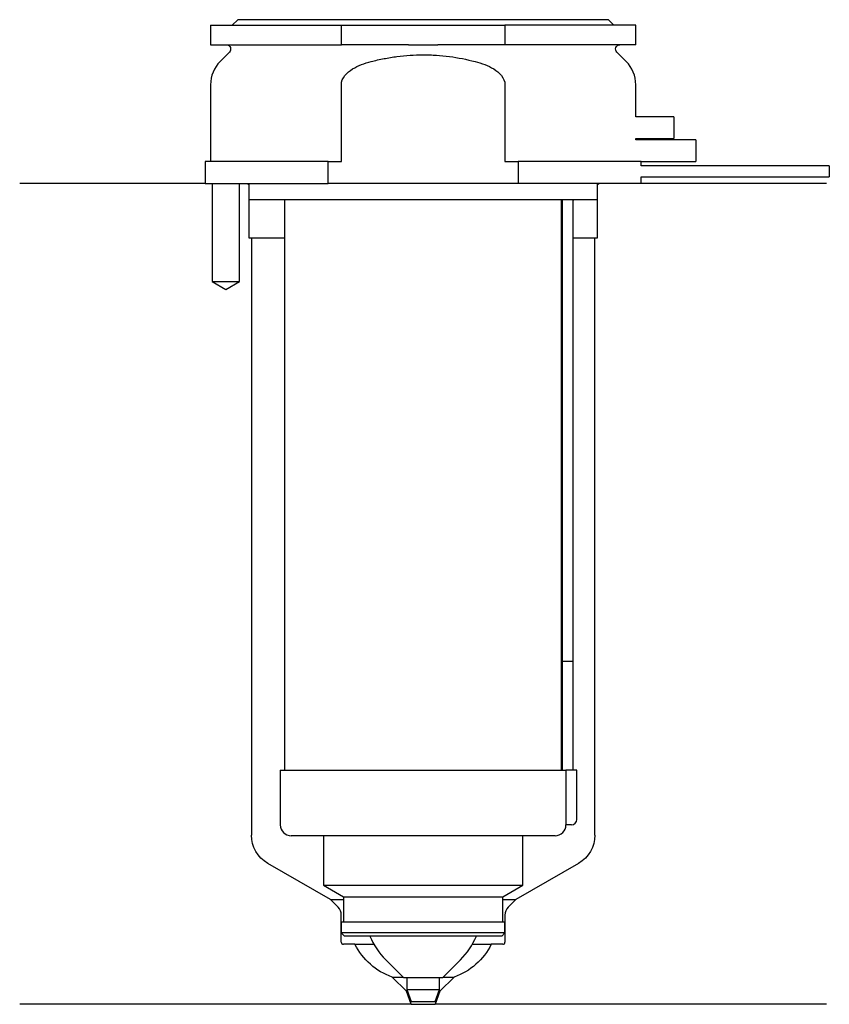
# Model space of a CAD drawing. Header units: inches. Extents: x 20.5 to 94.8, y 194.1 to 284.3.
import ezdxf

# ---------------------------------------------------------------- set-up
doc = ezdxf.new("R2010")
doc.units = ezdxf.units.IN
for name, color, linetype in [('201', 7, 'Continuous'), ('30', 7, 'Continuous'), ('32', 7, 'Continuous')]:
    doc.layers.add(name, color=color, linetype=linetype)

msp = doc.modelspace()

# ---------------------------------------------------------------- linework, layer by layer
at = {"layer": '201', "color": 113}
for p, q in [((37.525, 269.313), (20.526, 269.313)), ((38.176, 269.313), (38.176, 260.313)), ((40.676, 260.313), (40.676, 269.313)), ((41.426, 269.313), (41.526, 269.213)), ((41.526, 269.213), (41.526, 264.313)), ((73.526, 269.213), (73.626, 269.313)), ((73.526, 264.313), (73.526, 269.213)), ((94.526, 269.313), (77.526, 269.313)), ((41.526, 264.313), (41.776, 264.313)), ((41.776, 264.313), (44.826, 264.313)), ((41.776, 264.313), (41.776, 209.58)), ((70.225, 264.313), (70.275, 264.313)), ((71.275, 264.313), (73.276, 264.313)), ((73.276, 264.313), (73.526, 264.313)), ((73.276, 209.58), (73.276, 264.313)), ((38.176, 260.313), (39.426, 259.591)), ((39.426, 259.591), (40.676, 260.313)), ((49.021, 203.665), (43.276, 206.982)), ((71.776, 206.982), (66.031, 203.665)), ((49.021, 203.665), (50.221, 203.665)), ((49.728, 202.958), (49.021, 203.665)), ((64.83, 203.665), (66.031, 203.665)), ((66.031, 203.665), (65.323, 202.958)), ((50.021, 199.765), (50.021, 202.251)), ((65.031, 202.251), (65.031, 199.765)), ((51.276, 199.565), (50.221, 199.565)), ((51.276, 199.565), (53.011, 199.565)), ((62.04, 199.565), (63.776, 199.565)), ((64.831, 199.565), (63.776, 199.565)), ((54.689, 196.565), (55.673, 196.565)), ((55.989, 195.265), (54.689, 196.565)), ((60.362, 196.565), (59.062, 195.265)), ((59.378, 196.565), (60.362, 196.565)), ((55.989, 195.265), (56.079, 195.265)), ((56.426, 194.065), (55.989, 195.265)), ((59.062, 195.265), (58.626, 194.065)), ((58.972, 195.265), (59.062, 195.265)), ((56.426, 194.065), (20.526, 194.065)), ((56.426, 194.065), (58.626, 194.065)), ((94.526, 194.065), (58.626, 194.065))]:
    msp.add_line(p, q, dxfattribs=at)
at = {"layer": '201', "color": 113, "extrusion": (0, 0, -1)}
for centre, radius, start, end in [((-44.776, 209.58), 3, -60, 0), ((-70.276, 209.58), 3, 180, 240), ((-56.648, 202.237), 6, 289.06086, 333.56564), ((-58.403, 202.237), 6, 206.43436, 250.93914)]:
    msp.add_arc(centre, radius, start, end, dxfattribs=at)
at = {"layer": '201', "color": 113}
for centre, radius, start, end in [((49.021, 202.251), 1, 0, 45), ((66.031, 202.251), 1, 135, 180), ((50.221, 199.765), 0.2, 180, 270), ((64.831, 199.765), 0.2, -90, 0)]:
    msp.add_arc(centre, radius, start, end, dxfattribs=at)
at = {"layer": '30', "color": 113}
for p, q in [((40.526, 284.313), (40.026, 283.813)), ((74.526, 284.313), (40.526, 284.313)), ((75.026, 283.813), (74.526, 284.313)), ((38.026, 283.813), (50.026, 283.813)), ((38.026, 283.813), (38.026, 282.013)), ((50.026, 283.813), (65.026, 283.813)), ((50.026, 282.013), (50.026, 283.813)), ((77.026, 283.813), (65.026, 283.813)), ((65.026, 283.813), (65.026, 282.013)), ((77.026, 282.013), (77.026, 283.813)), ((38.026, 282.013), (50.026, 282.013)), ((56.183, 282.013), (50.026, 282.013)), ((65.026, 282.013), (58.868, 282.013)), ((77.026, 282.013), (65.026, 282.013)), ((39.758, 281.33), (38.904, 280.476)), ((76.147, 280.476), (75.293, 281.33)), ((38.026, 278.355), (38.026, 271.313)), ((50.026, 271.313), (50.026, 278.355)), ((65.026, 278.355), (65.026, 271.313)), ((77.026, 275.413), (77.026, 278.355)), ((77.026, 273.313), (77.026, 273.413)), ((37.526, 271.313), (37.526, 269.313)), ((48.808, 271.313), (37.526, 271.313)), ((48.808, 269.313), (48.808, 271.313)), ((48.808, 271.313), (50.026, 271.313)), ((65.026, 271.313), (66.243, 271.313)), ((66.243, 271.313), (66.243, 269.313)), ((77.526, 271.313), (66.243, 271.313)), ((77.526, 270.913), (77.526, 271.313)), ((94.776, 270.913), (77.526, 270.913)), ((94.776, 270.913), (94.776, 269.913)), ((77.526, 269.913), (94.776, 269.913)), ((77.526, 269.313), (77.526, 269.913)), ((37.526, 269.313), (48.808, 269.313)), ((38.176, 269.313), (38.176, 260.313)), ((40.676, 260.313), (40.676, 269.313)), ((41.526, 269.313), (41.526, 267.813)), ((66.243, 269.313), (48.808, 269.313)), ((77.526, 269.313), (66.243, 269.313)), ((73.526, 267.813), (73.526, 269.313)), ((73.526, 267.813), (41.526, 267.813)), ((44.826, 267.813), (44.826, 215.513)), ((70.226, 215.513), (70.226, 267.813)), ((70.276, 267.413), (70.276, 225.513)), ((71.276, 225.513), (71.276, 267.413)), ((38.176, 260.313), (40.676, 260.313)), ((70.276, 225.513), (71.276, 225.513)), ((70.276, 225.513), (71.276, 225.513)), ((70.276, 225.513), (70.276, 215.513)), ((71.276, 215.513), (71.276, 225.513)), ((44.426, 215.513), (44.426, 210.513)), ((44.426, 215.513), (70.599, 215.513)), ((71.626, 215.513), (70.599, 215.513)), ((70.599, 215.513), (70.599, 211.013)), ((71.626, 211.013), (71.626, 215.513)), ((71.126, 210.513), (70.622, 210.513)), ((69.626, 209.513), (45.426, 209.513)), ((48.376, 209.513), (48.376, 204.978)), ((66.676, 204.978), (66.676, 209.513)), ((48.376, 204.978), (50.221, 203.913)), ((48.376, 204.978), (66.676, 204.978)), ((64.831, 203.913), (66.676, 204.978)), ((50.221, 203.913), (50.221, 201.613)), ((50.221, 203.913), (64.831, 203.913)), ((64.831, 201.613), (64.831, 203.913)), ((50.021, 201.613), (65.031, 201.613)), ((50.021, 201.613), (50.021, 200.613)), ((65.031, 200.613), (65.031, 201.613)), ((65.031, 200.613), (50.021, 200.613)), ((50.021, 200.613), (50.321, 200.313)), ((64.731, 200.313), (65.031, 200.613)), ((64.731, 200.313), (50.321, 200.313)), ((54.101, 198.138), (55.726, 196.513)), ((59.326, 196.513), (60.951, 198.138)), ((55.726, 196.513), (59.326, 196.513)), ((56.026, 196.513), (56.026, 195.412)), ((59.026, 195.412), (59.026, 196.513)), ((56.026, 195.412), (59.026, 195.412)), ((56.026, 195.412), (56.426, 194.313)), ((58.626, 194.313), (59.026, 195.412)), ((56.426, 194.313), (58.626, 194.313))]:
    msp.add_line(p, q, dxfattribs=at)
at = {"layer": '30', "color": 113, "extrusion": (0, 0, -1)}
for centre, radius, start, end in [((-39.476, 281.613), 0.4, 90, 225), ((-75.576, 281.613), 0.4, -45, 90), ((-73.776, 267.413), 2.5, 0, 9.20812)]:
    msp.add_arc(centre, radius, start, end, dxfattribs=at)
at = {"layer": '30', "color": 113}
for centre, radius, start, end in [((41.026, 278.355), 3, 135, 180), ((74.026, 278.355), 3, 0, 45), ((73.776, 267.413), 3.5, 173.43703, 180), ((45.426, 210.513), 1, 180, 270), ((69.626, 210.513), 1, -90, 0), ((71.126, 211.013), 0.5, -90, 0), ((58.869, 202.906), 6.743, 202.61602, 225), ((56.182, 202.906), 6.743, 315, 337.38398)]:
    msp.add_arc(centre, radius, start, end, dxfattribs=at)
for points, knots in [([(56.183, 282.013), (56.63, 282.013), (57.076, 282.01), (57.635, 282.01), (57.747, 282.01), (57.971, 282.01), (58.083, 282.011), (58.42, 282.012), (58.644, 282.013), (58.868, 282.013)], [0, 0, 0, 0, 0.5, 0.5, 0.625, 0.625, 0.75, 0.75, 1, 1, 1, 1]), ([(52.755, 280.476), (52.951, 280.526), (53.148, 280.574), (53.542, 280.663), (53.739, 280.704), (54.332, 280.82), (54.728, 280.885), (55.921, 281.043), (56.721, 281.097), (57.728, 281.097), (57.929, 281.094), (58.333, 281.08), (58.536, 281.07), (59.141, 281.029), (59.542, 280.989), (60.735, 280.83), (61.52, 280.675), (62.296, 280.476)], [0, 0, 0, 0, 0.0625, 0.0625, 0.125, 0.125, 0.25, 0.25, 0.5, 0.5, 0.5625, 0.5625, 0.625, 0.625, 0.75, 0.75, 1, 1, 1, 1]), ([(50.026, 278.355), (50.026, 278.972), (50.527, 279.477), (51.577, 280.123), (52.16, 280.324), (52.755, 280.476)], [0, 0, 0, 0, 0.5, 0.5, 1, 1, 1, 1]), ([(62.296, 280.476), (62.892, 280.323), (63.476, 280.122), (64.526, 279.476), (65.026, 278.97), (65.026, 278.355)], [0, 0, 0, 0, 0.5, 0.5, 1, 1, 1, 1]), ([(70.599, 211.013), (70.599, 210.958), (70.6, 210.902), (70.602, 210.797), (70.604, 210.747), (70.607, 210.661), (70.61, 210.623), (70.614, 210.563), (70.616, 210.541), (70.618, 210.528), (70.619, 210.518), (70.621, 210.513)], [0, 0, 0, 0, 0.208202, 0.208202, 0.416635, 0.416635, 0.625338, 0.625338, 0.835614, 0.835614, 1, 1, 1, 1])]:
    msp.add_open_spline(points, degree=3, knots=knots, dxfattribs=at)
at = {"layer": '32', "color": 113}
for p, q in [((80.526, 275.413), (77.025, 275.413)), ((80.526, 275.413), (80.526, 273.413)), ((77.025, 273.413), (80.526, 273.413)), ((82.526, 273.313), (77.025, 273.313)), ((82.526, 273.313), (82.526, 271.313)), ((77.525, 271.313), (82.526, 271.313))]:
    msp.add_line(p, q, dxfattribs=at)

doc.saveas('drawing.dxf')
